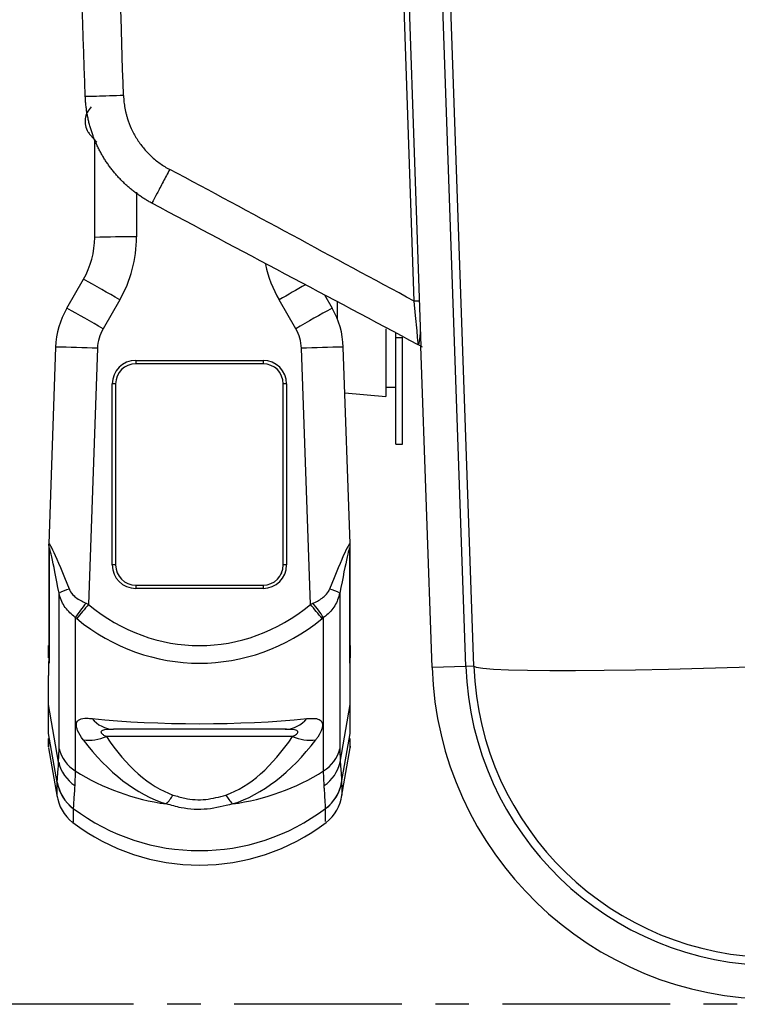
# Model space of a CAD drawing. Header units: millimetres. Extents: x 12 to 859, y 4 to 555.
# Tile 37 of 70: x 325 to 353, y 217 to 254. Entities that reach past the tile are written whole.
import ezdxf

# ---------------------------------------------------------------- set-up
doc = ezdxf.new("R2010")
doc.units = ezdxf.units.MM
doc.linetypes.add('CENTER', pattern=[10.16, 6.35, -1.27, 1.27, -1.27])
doc.layers.add('DEFAULT_1', color=7, linetype='CENTER')
doc.styles.add('SLDTEXTSTYLE2', font='TXT', dxfattribs={"width": 0.75})
doc.dimstyles.new('SLDDIMSTYLE3', dxfattribs={"dimtxt": 6.614583, "dimasz": 3.556, "dimexe": 0, "dimexo": 0.0625, "dimgap": 1.653646, "dimtad": 0, "dimtih": 1, "dimtoh": 1, "dimdec": 0, "dimlfac": 2, "dimrnd": 1e-09, "dimzin": 12, "dimdsep": 46, "dimtxsty": 'SLDTEXTSTYLE2', "dimblk1": 'CLOSED', "dimblk2": 'CLOSED', "dimsah": 1, "dimcen": 0.09, "dimadec": 0, "dimazin": 3, "dimtfac": 1, "dimtdec": 0, "dimtofl": 0, "dimtmove": 0, "dimatfit": 3, "dimldrblk": 'CLOSED', "dimfxl": 1, "dimfrac": 2, "dimtolj": 1, "dimtzin": 12, "dimarcsym": 0})

# ---------------------------------------------------------------- blocks, each defined once
blk = doc.blocks.new('_Closed')
at = {"color": 0, "linetype": 'ByBlock', "lineweight": -2}
for p, q in [((-1, 0.166667), (0, 0)), ((-1, 0.166667), (-1, -0.166667)), ((0, 0), (-1, -0.166667)), ((0, 0), (-1, 0))]:
    blk.add_line(p, q, dxfattribs=at)
blk = doc.blocks.new('_D_2')
at = {"layer": 'DEFAULT_1'}
for p, q in [((348.384, 290.439), (305.63, 290.439)), ((306.63, 290.439), (306.63, 264.196)), ((300.523, 254.035), (298.511, 254.035)), ((298.511, 254.035), (298.511, 243.525)), ((312.736, 254.035), (314.748, 254.035)), ((314.748, 254.035), (314.748, 243.525)), ((298.511, 243.525), (300.523, 243.525)), ((314.748, 243.525), (312.736, 243.525)), ((306.63, 217.096), (306.63, 242.184)), ((360.141, 217.096), (305.63, 217.096))]:
    blk.add_line(p, q, dxfattribs=at)
at = {"layer": 'DEFAULT_1', "xscale": 3.556, "yscale": 3.556}
for p, rotation in [((306.63, 290.439, 0.088), 90), ((306.63, 217.096, 0.088), 270)]:
    blk.add_blockref('_Closed', p, dxfattribs=dict(at, rotation=rotation))
at = {"layer": 'DEFAULT_1', "char_height": 6.6146, "attachment_point": 1, "style": 'SLDTEXTSTYLE2'}
for s, insert in [('147', (299.298, 263.903)), ('5.8', (300.523, 252.052))]:
    blk.add_mtext(s, dxfattribs=dict(at, insert=insert))

msp = doc.modelspace()

# ---------------------------------------------------------------- linework, layer by layer
at = {"color": 8, "linetype": 'Continuous', "lineweight": 25}
for p, q in [((340.293, 243.722), (339.586, 263.977)), ((342.246, 229.894), (341.111, 262.398)), ((329.772, 247.846), (329.772, 246.155)), ((337.369, 243.684), (337.369, 243.073)), ((326.442, 230.302), (326.438, 230.3)), ((326.442, 230.217), (326.438, 230.215)), ((337.865, 230.302), (337.868, 230.3)), ((337.865, 230.217), (337.868, 230.215))]:
    msp.add_line(p, q, dxfattribs=at)
at = {"color": 7, "linetype": 'Continuous', "lineweight": 25}
for p, q in [((339.782, 263.774), (340.516, 242.751)), ((342.553, 229.905), (341.43, 262.068)), ((328.015, 250.02), (328.266, 249.741)), ((328.185, 246.141), (328.185, 249.831)), ((327.128, 243.459), (327.759, 244.553)), ((336.89, 243.959), (337.179, 243.459)), ((329.134, 243.773), (328.503, 242.679)), ((335.804, 242.679), (335.173, 243.773)), ((340.516, 242.751), (340.542, 242.018)), ((339.216, 242.67), (339.216, 240.116)), ((339.597, 242.345), (339.597, 242.508)), ((339.597, 242.345), (339.851, 242.345)), ((339.597, 238.305), (339.597, 242.345)), ((339.851, 238.305), (339.851, 242.345)), ((340.967, 229.85), (340.542, 242.018)), ((326.704, 241.982), (326.442, 234.528)), ((326.704, 241.982), (326.704, 241.981)), ((328.29, 241.94), (327.95, 232.242)), ((336.357, 232.242), (336.017, 241.94)), ((337.865, 234.528), (337.603, 241.982)), ((337.603, 241.982), (337.603, 241.981)), ((329.74, 241.481), (334.566, 241.481)), ((329.74, 241.481), (329.74, 241.353)), ((334.566, 241.353), (329.74, 241.353)), ((334.566, 241.481), (334.566, 241.353)), ((328.851, 233.734), (328.851, 240.592)), ((328.978, 240.591), (328.978, 233.733)), ((335.328, 233.733), (335.328, 240.591)), ((335.455, 240.592), (335.455, 233.734)), ((337.664, 240.252), (339.216, 240.116)), ((339.216, 240.464), (339.597, 240.464)), ((339.597, 238.305), (339.851, 238.305)), ((326.442, 234.492), (326.442, 230.168)), ((326.457, 234.36), (326.457, 230.015)), ((337.85, 230.016), (337.85, 234.36)), ((337.865, 230.17), (337.865, 234.492)), ((329.035, 233.445), (329.049, 233.414)), ((335.246, 233.388), (335.272, 233.445)), ((329.74, 232.971), (334.566, 232.971)), ((329.74, 232.971), (329.74, 232.845)), ((334.566, 232.845), (329.74, 232.845)), ((334.566, 232.971), (334.566, 232.845)), ((326.836, 226.767), (326.836, 232.662)), ((337.471, 232.662), (337.471, 226.767)), ((327.856, 232.283), (327.95, 232.242)), ((336.357, 232.242), (336.451, 232.283)), ((327.504, 231.701), (327.45, 231.744)), ((327.45, 231.744), (327.45, 225.935)), ((336.856, 231.744), (336.803, 231.701)), ((336.856, 225.935), (336.856, 231.744)), ((326.438, 230.3), (326.438, 230.68)), ((337.868, 230.68), (337.868, 230.3)), ((326.438, 230.215), (326.438, 230.3)), ((326.44, 230.076), (326.439, 229.98)), ((337.868, 229.94), (337.867, 230.072)), ((337.868, 230.3), (337.868, 230.215)), ((342.246, 229.894), (340.967, 229.85)), ((342.553, 229.905), (342.246, 229.894)), ((326.438, 228.448), (326.438, 229.542)), ((337.868, 228.448), (337.868, 229.54)), ((326.82, 226.271), (326.438, 228.448)), ((337.487, 226.271), (337.868, 228.448)), ((337.868, 227.958), (337.868, 228.448)), ((337.868, 227.33), (337.868, 227.958)), ((335.406, 227.51), (328.901, 227.51)), ((326.766, 225.498), (326.438, 227.354)), ((335.68, 227.238), (328.627, 227.238)), ((337.541, 225.498), (337.868, 227.354)), ((326.438, 226.812), (326.768, 224.945)), ((326.82, 226.271), (326.836, 226.767)), ((337.471, 226.767), (337.487, 226.271)), ((337.539, 224.945), (337.868, 226.812)), ((327.45, 225.935), (327.431, 225.376)), ((336.876, 225.376), (336.856, 225.935)), ((327.373, 224.514), (327.373, 224.508)), ((336.934, 224.508), (336.934, 224.514))]:
    msp.add_line(p, q, dxfattribs=at)
at = {"color": 8, "linetype": 'Continuous', "lineweight": 25, "flags": 128}
for points in [[(340.437, 242.153), (340.431, 242.228), (340.419, 242.359), (340.396, 242.606), (340.344, 243.175), (340.293, 243.722), (340.293, 243.722), (340.293, 243.722)], [(326.765, 225.022), (326.765, 225.013), (326.766, 225.498), (326.766, 225.498), (326.766, 225.498)]]:
    msp.add_lwpolyline(points, dxfattribs=at)
at = {"color": 7, "linetype": 'Continuous', "lineweight": 25, "flags": 128}
for points in [[(326.442, 234.492), (326.442, 234.499), (326.442, 234.519)], [(337.865, 234.492), (337.865, 234.499), (337.865, 234.519)], [(342.553, 229.905), (342.638, 229.86), (342.888, 229.821), (343.299, 229.79), (343.866, 229.766), (344.58, 229.749), (345.431, 229.741), (346.406, 229.741), (347.492, 229.749), (348.672, 229.766), (349.929, 229.79), (351.245, 229.821), (352.601, 229.86), (353.976, 229.905)]]:
    msp.add_lwpolyline(points, dxfattribs=at)
at = {"color": 7, "linetype": 'Continuous', "lineweight": 25}
for centre, radius, start, end in [((325.01, 246.141), 3.175, 330, 0), ((329.375, 200.665), 45.491, 89.5002, 91.4998), ((325.01, 246.155), 4.762, 330, 0), ((302.685, 198.75), 52.217, 59.5677, 61.3021), ((340.535, 238.136), 5.591, 90.546, 92.4808), ((302.053, 197.656), 52.217, 59.5677, 61.3021), ((362.253, 197.656), 52.217, 118.6979, 120.4323), ((329.74, 240.592), 0.889, 90, 180), ((329.74, 240.591), 0.762, 90, 180), ((334.566, 240.592), 0.889, 0, 90), ((334.566, 240.591), 0.762, 0, 90), ((328.883, 236.953), 3.639, 88.5002, 90.4998), ((335.424, 236.953), 3.639, 89.5002, 91.4998), ((329.74, 233.734), 0.889, 180, 270), ((328.883, 230.095), 3.639, 88.5002, 90.4998), ((329.74, 233.733), 0.762, 180, 270), ((334.566, 233.734), 0.889, 270, 0), ((334.566, 233.733), 0.762, 270, 0), ((335.424, 230.095), 3.639, 89.5002, 91.4998), ((327.372, 231.855), 0.969, 98.7115, 123.6064), ((336.935, 231.855), 0.969, 56.3936, 81.2885), ((333.405, 227.689), 7.204, 140.3741, 145.7478), ((382.488, 186.826), 70.972, 140.21461, 140.78113), ((281.818, 186.826), 70.972, 39.21887, 39.78539), ((330.902, 227.689), 7.204, 34.2522, 39.6259), ((353.976, 230.304), 13.018, 182, 270), ((353.976, 230.304), 11.737, 182, 270), ((353.976, 230.304), 11.43, 182, 270), ((328.931, 228.587), 1.077, 218.4659, 268.3861), ((335.375, 228.587), 1.077, 271.6139, 321.5341), ((327.965, 228.765), 1.664, 262.4282, 293.4455), ((336.342, 228.765), 1.664, 246.5545, 277.5718), ((328.166, 227.106), 1.373, 194.3303, 238.5917), ((336.141, 227.106), 1.373, 301.4083, 345.6697), ((328.265, 226.601), 1.482, 192.886, 235.7507), ((336.041, 226.601), 1.482, 304.2493, 347.114), ((332.049, 233.238), 8.63, 237.8028, 262.3525), ((332.258, 233.238), 8.63, 277.6475, 302.1972), ((328.327, 225.78), 1.585, 190.0432, 233.0092), ((328.326, 225.774), 1.585, 190.0375, 233.0156), ((335.98, 225.78), 1.585, 306.9908, 349.9568), ((335.981, 225.774), 1.585, 306.9844, 349.9625), ((328.328, 225.235), 1.588, 187.7581, 231.9729), ((329.473, 226.007), 1.946, 317.1786, 329.5694), ((334.834, 226.007), 1.946, 210.4306, 222.8214), ((335.978, 225.235), 1.588, 307.96, 352.2443), ((332.153, 230.861), 7.946, 233.0155, 306.9845), ((332.153, 230.304), 7.938, 232.7732, 307.2341)]:
    msp.add_arc(centre, radius, start, end, dxfattribs=at)
at = {"color": 8, "linetype": 'Continuous', "lineweight": 25}
for centre, radius, start, end in [((339.297, 246.155), 4.763, 192.6731, 210), ((407.153, 119.304), 143.784, 119.5826, 120.04072), ((326.314, 197.097), 44.886, 87.4764, 89.5023), ((337.993, 197.097), 44.886, 90.4977, 92.5236), ((327.016, 234.492), 0.575, 180.0139, 193.3273), ((337.291, 234.492), 0.575, 346.6727, 359.9861)]:
    msp.add_arc(centre, radius, start, end, dxfattribs=at)
at = {"color": 7, "linetype": 'Continuous', "lineweight": 25}
for centre, major_axis, ratio, start_param, end_param in [((329.877, 241.872), (0.824, 3.067), 0.999812, 1.309736, 1.798803), ((334.43, 241.872), (-0.824, 3.067), 0.999812, 4.484382, 4.973449), ((329.877, 241.885), (0.69, 1.432), 0.998742, 1.496108, 1.985175), ((334.43, 241.885), (-0.69, 1.432), 0.998742, 4.29801, 4.787077), ((327.894, 230.627), (-1.444, 3.921), 0.036649, 5.290172, 6.392744), ((327.147, 230.495), (-0.685, 3.894), 0.020934, 5.298997, 6.40157), ((336.413, 230.627), (1.444, 3.921), 0.036649, 6.173627, 7.276199), ((337.16, 230.495), (0.685, 3.894), 0.020934, 6.164801, 7.267373), ((332.153, 238.924), (0, 8.244), 0.870389, 2.51571, 3.767475), ((332.153, 238.917), (0, 8.904), 0.89146, 2.51571, 3.767475), ((332.153, 229.098), (7.938, 0), 0.173205, 4.174681, 5.250097), ((332.153, 240.086), (0, 15.597), 0.508902, 2.552829, 2.983055), ((332.153, 239.066), (0, 14.223), 0.446476, 2.552829, 2.983055), ((332.153, 239.066), (0, 14.223), 0.446476, 3.300131, 3.730356), ((332.153, 240.086), (0, 15.597), 0.508902, 3.300131, 3.730356)]:
    msp.add_ellipse(centre, major_axis=major_axis, ratio=ratio, start_param=start_param, end_param=end_param, dxfattribs=at)
for points in [[(327.83, 251.474), (327.623, 257.404), (327.416, 263.335), (327.209, 269.266)], [(329.277, 251.512), (329.094, 256.755), (328.99, 262), (328.839, 267.244)], [(340.293, 243.722), (337.204, 245.383), (334.124, 247.065), (331.027, 248.712)], [(340.445, 242.07), (337.081, 243.858), (333.718, 245.646), (330.354, 247.435)], [(326.438, 227.354), (326.438, 227.427), (326.438, 227.574), (326.438, 228.157), (326.438, 228.448)], [(337.868, 227.354), (337.868, 227.427), (337.868, 227.574), (337.868, 228.157), (337.868, 228.448)]]:
    msp.add_open_spline(points, degree=3, dxfattribs=at)
for points, knots in [([(329.277, 251.512), (329.106, 251.506), (328.921, 251.5), (328.565, 251.489), (328.394, 251.484), (328.112, 251.476), (328.002, 251.474), (327.861, 251.472), (327.83, 251.472), (327.83, 251.474)], [0, 0, 0, 0, 0.25, 0.25, 0.5, 0.5, 0.75, 0.75, 1, 1, 1, 1]), ([(330.354, 247.435), (330.309, 247.46), (330.218, 247.509), (330.085, 247.588), (329.954, 247.672), (329.826, 247.76), (329.7, 247.853), (329.577, 247.95), (329.457, 248.052), (329.34, 248.157), (329.227, 248.267), (329.116, 248.38), (329.01, 248.498), (328.907, 248.619), (328.808, 248.744), (328.712, 248.873), (328.621, 249.005), (328.535, 249.141), (328.452, 249.28), (328.375, 249.421), (328.301, 249.566), (328.233, 249.714), (328.17, 249.864), (328.111, 250.017), (328.058, 250.172), (328.01, 250.329), (327.968, 250.488), (327.931, 250.649), (327.899, 250.811), (327.873, 250.975), (327.853, 251.141), (327.838, 251.307), (327.833, 251.418), (327.83, 251.474)], [0, 0, 0, 0, 0.030975, 0.062035, 0.093181, 0.124412, 0.155729, 0.187132, 0.21862, 0.250193, 0.281853, 0.313597, 0.345427, 0.377343, 0.409344, 0.441431, 0.473604, 0.505862, 0.538205, 0.570634, 0.603149, 0.635749, 0.668435, 0.701206, 0.734063, 0.767006, 0.800034, 0.833148, 0.866347, 0.899632, 0.933002, 0.966458, 1, 1, 1, 1]), ([(329.277, 251.512), (329.279, 251.471), (329.283, 251.389), (329.294, 251.266), (329.31, 251.144), (329.33, 251.023), (329.355, 250.902), (329.385, 250.782), (329.447, 250.563), (329.564, 250.254), (329.768, 249.873), (330.021, 249.522), (330.269, 249.259), (330.487, 249.068), (330.659, 248.937), (330.838, 248.817), (330.964, 248.747), (331.027, 248.712)], [0, 0, 0, 0, 0.035668, 0.0712665, 0.1068458, 0.1424563, 0.1781483, 0.2139717, 0.2499757, 0.3752268, 0.4998705, 0.6244674, 0.7498387, 0.8127409, 0.8752223, 0.9375517, 1, 1, 1, 1]), ([(328.054, 251.08), (327.998, 251.015), (327.886, 250.884), (327.812, 250.631), (327.821, 250.372), (327.901, 250.162), (327.985, 250.058), (328.015, 250.02)], [0, 0, 0, 0, 0.218922, 0.437845, 0.656768, 0.875694, 1, 1, 1, 1]), ([(331.027, 248.712), (330.946, 248.561), (330.86, 248.398), (330.694, 248.084), (330.614, 247.933), (330.483, 247.685), (330.432, 247.587), (330.367, 247.463), (330.353, 247.435), (330.354, 247.435)], [0, 0, 0, 0, 0.25, 0.25, 0.5, 0.5, 0.75, 0.75, 1, 1, 1, 1]), ([(340.516, 242.751), (340.52, 242.655), (340.516, 242.566), (340.503, 242.403), (340.494, 242.329), (340.476, 242.204), (340.468, 242.153), (340.455, 242.085), (340.449, 242.067), (340.445, 242.07)], [0, 0, 0, 0, 0.25, 0.25, 0.5, 0.5, 0.75, 0.75, 1, 1, 1, 1]), ([(340.445, 242.07), (340.445, 242.07), (340.445, 242.07), (340.445, 242.072), (340.44, 242.121), (340.437, 242.153)], [0, 0, 0, 0, 0.000079, 0.362393, 1, 1, 1, 1]), ([(340.607, 241.984), (340.57, 242.003), (340.52, 242.03), (340.464, 242.06), (340.446, 242.069), (340.445, 242.07)], [0, 0, 0, 0, 0.696144, 0.973165, 1, 1, 1, 1]), ([(327.225, 232.813), (327.23, 232.801), (327.271, 232.704), (327.357, 232.6), (327.557, 232.428), (327.72, 232.349), (327.856, 232.283)], [0, 0, 0, 0, 0.0475114, 0.3730239, 0.4756994, 1, 1, 1, 1]), ([(336.451, 232.283), (336.476, 232.295), (336.632, 232.364), (336.85, 232.494), (337.022, 232.681), (337.069, 232.785), (337.082, 232.813)], [0, 0, 0, 0, 0.095561, 0.594069, 0.890815, 1, 1, 1, 1]), ([(327.45, 231.744), (327.313, 231.863), (327.039, 232.101), (326.884, 232.449), (326.84, 232.641), (326.836, 232.662)], [0, 0, 0, 0, 0.473116, 0.94171, 1, 1, 1, 1]), ([(337.471, 232.662), (337.419, 232.499), (337.314, 232.171), (337.048, 231.888), (336.881, 231.762), (336.856, 231.744)], [0, 0, 0, 0, 0.456594, 0.919246, 1, 1, 1, 1]), ([(326.442, 230.199), (326.442, 230.197), (326.44, 230.136), (326.449, 230.074), (326.457, 230.015)], [0, 0, 0, 0, 0.040736, 1, 1, 1, 1]), ([(337.85, 230.016), (337.858, 230.076), (337.867, 230.137), (337.865, 230.198), (337.865, 230.201)], [0, 0, 0, 0, 0.959317, 1, 1, 1, 1]), ([(326.457, 230.015), (326.456, 230.02), (326.454, 230.03), (326.451, 230.042), (326.448, 230.05), (326.445, 230.054), (326.44, 230.043), (326.439, 230.001), (326.438, 229.896), (326.44, 229.737), (326.439, 229.607), (326.438, 229.542)], [0, 0, 0, 0, 0.013634, 0.027385, 0.039622, 0.056962, 0.089545, 0.210673, 0.303327, 0.651663, 1, 1, 1, 1]), ([(337.868, 229.54), (337.868, 229.606), (337.867, 229.737), (337.868, 229.883), (337.868, 229.971), (337.868, 230.006), (337.867, 230.04), (337.864, 230.054), (337.861, 230.054), (337.858, 230.049), (337.855, 230.039), (337.852, 230.028), (337.851, 230.02), (337.85, 230.016)], [0, 0, 0, 0, 0.349926, 0.699852, 0.723578, 0.806877, 0.890317, 0.932172, 0.949441, 0.966892, 0.978838, 0.990767, 1, 1, 1, 1]), ([(327.745, 227.115), (327.665, 227.234), (327.52, 227.449), (327.484, 227.644), (327.505, 227.792), (327.603, 227.904), (327.834, 227.937), (328.02, 227.922), (328.088, 227.917)], [0, 0, 0, 0, 0.221811, 0.403507, 0.435529, 0.64271, 0.868409, 1, 1, 1, 1]), ([(336.219, 227.917), (336.352, 227.925), (336.582, 227.939), (336.74, 227.862), (336.815, 227.753), (336.823, 227.649), (336.775, 227.457), (336.692, 227.292), (336.586, 227.148), (336.561, 227.115)], [0, 0, 0, 0, 0.261822, 0.450963, 0.508438, 0.687003, 0.728494, 0.93729, 1, 1, 1, 1]), ([(328.901, 227.51), (328.782, 227.509), (328.627, 227.507), (328.483, 227.472), (328.437, 227.445), (328.42, 227.414), (328.428, 227.378), (328.469, 227.331), (328.539, 227.282), (328.6, 227.251), (328.627, 227.238)], [0, 0, 0, 0, 0.38421, 0.497959, 0.579273, 0.641636, 0.704188, 0.77986, 0.903137, 1, 1, 1, 1]), ([(335.68, 227.238), (335.733, 227.266), (335.806, 227.304), (335.868, 227.364), (335.887, 227.402), (335.878, 227.436), (335.836, 227.468), (335.704, 227.504), (335.544, 227.51), (335.422, 227.51), (335.406, 227.51)], [0, 0, 0, 0, 0.192727, 0.264406, 0.336729, 0.402048, 0.478656, 0.604646, 0.946871, 1, 1, 1, 1]), ([(326.438, 227.165), (326.438, 227.066), (326.438, 226.84), (326.438, 226.839), (326.438, 226.839)], [0, 0, 0, 0, 0.435002, 1, 1, 1, 1]), ([(326.438, 226.869), (326.438, 226.852), (326.438, 226.814), (326.438, 227.038), (326.438, 227.165)], [0, 0, 0, 0, 0.437981, 1, 1, 1, 1]), ([(337.868, 226.839), (337.868, 226.831), (337.868, 226.791), (337.868, 226.904), (337.868, 227.097), (337.868, 227.165)], [0, 0, 0, 0, 0.150789, 0.703706, 1, 1, 1, 1]), ([(337.868, 226.869), (337.868, 226.852), (337.868, 226.814), (337.868, 227.038), (337.868, 227.165)], [0, 0, 0, 0, 0.437981, 1, 1, 1, 1]), ([(326.766, 225.504), (326.767, 225.53), (326.77, 225.582), (326.785, 225.816), (326.804, 226.077), (326.82, 226.271), (326.82, 226.271)], [0, 0, 0, 0, 0.279689, 0.55937, 0.999992, 1, 1, 1, 1]), ([(337.487, 226.271), (337.487, 226.271), (337.497, 226.148), (337.514, 225.93), (337.534, 225.632), (337.538, 225.552), (337.541, 225.504)], [0, 0, 0, 0, 0.000008, 0.279656, 0.559331, 1, 1, 1, 1]), ([(326.766, 225.498), (326.766, 225.498), (326.766, 225.5), (326.766, 225.502), (326.766, 225.504)], [0, 0, 0, 0, 0.000282, 1, 1, 1, 1]), ([(327.431, 225.376), (327.417, 225.178), (327.387, 224.778), (327.376, 224.569), (327.373, 224.522), (327.373, 224.514)], [0, 0, 0, 0, 0.442953, 0.896045, 1, 1, 1, 1]), ([(336.934, 224.514), (336.931, 224.569), (336.924, 224.68), (336.901, 225.052), (336.88, 225.322), (336.876, 225.376)], [0, 0, 0, 0, 0.439265, 0.888666, 1, 1, 1, 1]), ([(337.541, 225.504), (337.541, 225.502), (337.541, 225.5), (337.541, 225.498), (337.541, 225.498)], [0, 0, 0, 0, 0.999718, 1, 1, 1, 1]), ([(331.151, 225.022), (331.298, 224.977), (331.691, 224.856), (332.402, 224.815), (332.905, 224.953), (333.156, 225.022)], [0, 0, 0, 0, 0.229634, 0.615159, 1, 1, 1, 1]), ([(333.407, 224.684), (333.092, 224.603), (332.461, 224.439), (331.579, 224.488), (331.084, 224.631), (330.9, 224.684)], [0, 0, 0, 0, 0.384362, 0.771313, 1, 1, 1, 1])]:
    msp.add_open_spline(points, degree=3, knots=knots, dxfattribs=at)
at = {"color": 8, "linetype": 'Continuous', "lineweight": 25}
for points, knots in [([(337.541, 225.498), (337.541, 225.498), (337.542, 225.273), (337.542, 224.982), (337.542, 225.012), (337.542, 225.022)], [0, 0, 0, 0, 0.000001, 0.628722, 1, 1, 1, 1]), ([(327.373, 224.508), (327.373, 224.386), (327.372, 224.141), (327.372, 223.965), (327.372, 224.001), (327.372, 224.014)], [0, 0, 0, 0, 0.391877, 0.783925, 1, 1, 1, 1]), ([(336.935, 224.014), (336.935, 224.01), (336.935, 223.998), (336.934, 224.315), (336.934, 224.508)], [0, 0, 0, 0, 0.391636, 1, 1, 1, 1])]:
    msp.add_open_spline(points, degree=3, knots=knots, dxfattribs=at)

# ---------------------------------------------------------------- dimensions: what is measured, and where the dimension line sits
at = {"layer": 'DEFAULT_1'}
dim = msp.add_linear_dim(base=(306.63, 217.096), p1=(349.384, 290.439), p2=(361.141, 217.096), angle=90, dimstyle='SLDDIMSTYLE3', dxfattribs=at)
dim.commit()
dim.dimension.update_dxf_attribs({"geometry": '_D_2', "text_midpoint": (306.63, 253.19), "dimtype": 160})

doc.saveas('drawing.dxf')
